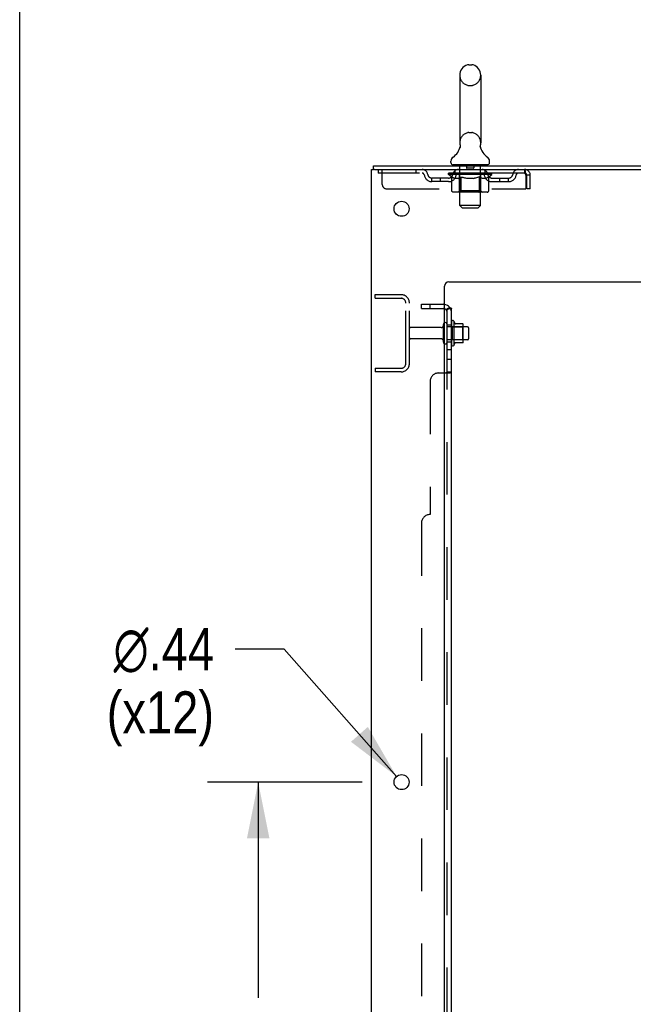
# Model space of a CAD drawing. Header units: inches. Extents: x 0 to 278, y 0 to 180.
# Tile 7 of 81: x 0 to 18, y 110 to 139. Entities that reach past the tile are written whole.
import ezdxf

# ---------------------------------------------------------------- set-up
doc = ezdxf.new("R2010")
doc.units = ezdxf.units.IN
doc.header["$LTSCALE"] = 15.310625
doc.header["$MEASUREMENT"] = 0
doc.linetypes.add('HIDDEN', pattern=[0.2, 0.1, -0.1])
doc.layers.get('0').update_dxf_attribs({"linetype": 'CONTINUOUS'})
for name, color, linetype in [('DEFAULT_2', 8, 'HIDDEN'), ('DIMENSIONS', 7, 'CONTINUOUS'), ('SUBPANEL', 7, 'CONTINUOUS')]:
    doc.layers.add(name, color=color, linetype=linetype)
doc.styles.get("Standard").update_dxf_attribs({"font": 'arial.ttf'})
doc.styles.add('TEXTSTYLE_1', font='gdt', dxfattribs={"width": 0.8})
doc.dimstyles.new('DIMSTYLE_1', dxfattribs={"dimtxt": 1.228125, "dimasz": 1.6375, "dimexe": 0.09, "dimexo": 0.07, "dimgap": 0.0375, "dimtad": 0, "dimtih": 1, "dimtoh": 1, "dimzin": 4, "dimdsep": 46, "dimtxsty": 'Standard', "dimblk": '_FILLED', "dimblk1": '_FILLED', "dimblk2": '_FILLED', "dimcen": 0.09, "dimadec": 3, "dimazin": 1, "dimtfac": 1, "dimtdec": 3, "dimtofl": 0, "dimtmove": 0, "dimatfit": 3, "dimldrblk": '_FILLED', "dimfxl": 0, "dimtolj": 1, "dimtzin": 4, "dimarcsym": 0})
doc.dimstyles.new('DIMSTYLE_2', dxfattribs={"dimtxt": 1.228125, "dimasz": 1.6375, "dimexe": 0.09, "dimexo": 0.07, "dimgap": 0.09, "dimtad": 0, "dimtih": 1, "dimtoh": 1, "dimzin": 4, "dimdsep": 46, "dimtxsty": 'Standard', "dimblk": '_FILLED', "dimblk1": '_FILLED', "dimblk2": '_FILLED', "dimcen": 0.09, "dimadec": 3, "dimazin": 1, "dimtfac": 1, "dimtdec": 3, "dimtofl": 0, "dimtmove": 0, "dimatfit": 1, "dimldrblk": '_FILLED', "dimfxl": 0, "dimtolj": 1, "dimtzin": 4, "dimarcsym": 0})

# ---------------------------------------------------------------- blocks, each defined once
blk = doc.blocks.new('_FILLED')
at = {"color": 0, "linetype": 'ByBlock'}
blk.add_solid([(0, 0), (-1, 0.2), (-1, -0.2)], dxfattribs=at)
blk = doc.blocks.new('*D9')
at = {"layer": 'DIMENSIONS', "color": 2, "linetype": 'Continuous'}
for p, q in [((10.251, 69.749), (6.976, 69.749)), ((12.376, 69.749), (15.596, 69.749))]:
    blk.add_line(p, q, dxfattribs=at)
at = {"layer": 'DIMENSIONS', "color": 2, "linetype": 'Continuous', "xscale": 1.6375, "yscale": 1.6375, "zscale": 1.6375}
blk.add_blockref('_FILLED', (10.251, 69.749), dxfattribs=at)
at = {"layer": 'DIMENSIONS', "color": 2, "linetype": 'Continuous', "xscale": 1.6375, "yscale": 1.6375, "zscale": 1.6375, "rotation": 180}
blk.add_blockref('_FILLED', (12.376, 69.749), dxfattribs=at)
at = {"layer": 'DIMENSIONS', "color": 2, "linetype": 'Continuous', "insert": (16.21, 70.363), "char_height": 1.2281, "width": 3.3374, "attachment_point": 1, "line_spacing_factor": 0.9}
blk.add_mtext('2.13', dxfattribs=at)
blk = doc.blocks.new('*D11')
at = {"layer": 'DIMENSIONS', "color": 2, "linetype": 'Continuous'}
for p, q in [((9.98, 116.876), (5.474, 116.876)), ((6.948, 116.876), (6.948, 110.597)), ((6.948, 100.176), (6.948, 106.299)), ((9.98, 100.176), (5.474, 100.176))]:
    blk.add_line(p, q, dxfattribs=at)
at = {"layer": 'DIMENSIONS', "color": 2, "linetype": 'Continuous', "xscale": 1.6375, "yscale": 1.6375, "zscale": 1.6375}
for p, rotation in [((6.948, 116.876), 90), ((6.948, 100.176), 270)]:
    blk.add_blockref('_FILLED', p, dxfattribs=dict(at, rotation=rotation))
at = {"layer": 'DIMENSIONS', "color": 2, "linetype": 'Continuous', "insert": (6.948, 109.983), "char_height": 1.2281, "width": 4.29159, "attachment_point": 2, "line_spacing_factor": 0.9}
blk.add_mtext('16.70\\PTYP', dxfattribs=at)
blk = doc.blocks.new('*D12')
at = {"layer": 'DIMENSIONS', "color": 2, "linetype": 'Continuous'}
for p, q in [((7.709, 120.748), (6.276, 120.748)), ((10.981, 117.04), (7.709, 120.748))]:
    blk.add_line(p, q, dxfattribs=at)
at = {"layer": 'DIMENSIONS', "color": 2, "linetype": 'Continuous', "xscale": 1.6375, "yscale": 1.6375, "zscale": 1.6375, "rotation": 311.4263223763}
blk.add_blockref('_FILLED', (10.981, 117.04), dxfattribs=at)
at = {"layer": 'DIMENSIONS', "color": 2, "linetype": 'Continuous', "insert": (5.662, 121.363), "char_height": 1.22812, "width": 4.0207, "attachment_point": 3, "line_spacing_factor": 0.9, "style": 'TEXTSTYLE_1'}
blk.add_mtext('{\\fgdt;n}\\fArial;.44\\P(x12)', dxfattribs=at)

msp = doc.modelspace()

# ---------------------------------------------------------------- linework, layer by layer
at = {"color": 7, "linetype": 'Continuous'}
for p, q in [((0, 0), (0, 180.125)), ((13.082, 137.771), (13.17, 137.771)), ((12.82, 137.471), (12.82, 135.496)), ((13.432, 137.471), (13.432, 135.496)), ((13.42, 135.402), (13.421, 135.407)), ((13.42, 135.397), (13.42, 135.402)), ((13.42, 135.392), (13.42, 135.397)), ((13.42, 135.387), (13.42, 135.392)), ((13.421, 135.382), (13.42, 135.387)), ((13.421, 135.412), (13.422, 135.417)), ((13.421, 135.407), (13.421, 135.412)), ((13.421, 135.377), (13.421, 135.382)), ((13.422, 135.372), (13.421, 135.377)), ((13.423, 135.422), (13.424, 135.426)), ((12.826, 135.353), (12.825, 135.348)), ((13.423, 135.367), (13.422, 135.372)), ((13.423, 135.363), (13.423, 135.368)), ((13.423, 135.363), (13.423, 135.367)), ((13.424, 135.359), (13.423, 135.363)), ((10.303, 134.722), (10.303, 134.826)), ((12.564, 134.925), (12.564, 134.964)), ((12.626, 134.856), (12.626, 134.826)), ((13.626, 134.856), (12.626, 134.856)), ((13.626, 134.856), (13.626, 134.826)), ((13.689, 134.925), (13.689, 134.964)), ((10.341, 134.722), (10.307, 134.722)), ((12.65, 130.307), (12.65, 129.595)), ((12.906, 130.228), (12.678, 130.228)), ((12.916, 129.695), (12.916, 130.206)), ((13.05, 130.138), (12.916, 130.138)), ((13.08, 130.108), (13.08, 129.793)), ((12.906, 129.673), (12.678, 129.673)), ((13.05, 129.763), (12.916, 129.763))]:
    msp.add_line(p, q, dxfattribs=at)
at = {"color": 3, "linetype": 'Continuous'}
for p, q in [((10.303, 134.826), (34.005, 134.826)), ((10.251, 48.93), (10.251, 134.722)), ((10.251, 134.722), (10.307, 134.722)), ((10.341, 134.722), (34.005, 134.722)), ((12.501, 131.451), (30.376, 131.451)), ((12.376, 50.951), (12.376, 131.326))]:
    msp.add_line(p, q, dxfattribs=at)
at = {"color": 7, "linetype": 'Continuous'}
for points in [[(12.828, 135.426), (12.829, 135.422), (12.83, 135.417), (12.831, 135.412), (12.831, 135.407), (12.832, 135.402), (12.832, 135.397), (12.832, 135.392), (12.832, 135.387), (12.832, 135.382), (12.831, 135.378), (12.83, 135.373), (12.83, 135.368), (12.829, 135.363), (12.828, 135.358), (12.826, 135.353)], [(13.422, 135.417), (13.423, 135.422), (13.424, 135.426)]]:
    msp.add_lwpolyline(points, dxfattribs=at)
at = {"color": 3, "linetype": 'Continuous'}
for centre in [(11.126, 133.576), (11.126, 116.876)]:
    msp.add_circle(centre, 0.219, dxfattribs=at)
at = {"color": 7, "linetype": 'Continuous'}
for centre, radius, start, end in [((13.126, 137.471), 0.306, 105.6303, 180), ((13.082, 137.627), 0.144, 90, 105.6303), ((13.17, 137.627), 0.144, 74.3697, 90), ((13.126, 137.471), 0.306, 0, 74.3697), ((12.328, 135.512), 0.523, 304.6624, 347.2389), ((13.126, 135.496), 0.306, 180, 193.2053), ((13.924, 135.512), 0.523, 192.7611, 235.3376), ((13.126, 135.496), 0.306, 346.7947, 360), ((12.707, 134.964), 0.144, 124.6624, 180), ((12.633, 134.925), 0.069, 180, 265), ((13.62, 134.925), 0.069, 275, 360), ((13.545, 134.964), 0.144, 360, 55.3376), ((12.4, 130.208), 0.055, 360, 115.9094), ((12.618, 130.285), 0.0384, 34.4497, 180), ((12.05, 129.951), 0.698, 23.9679, 30.6631), ((12.697, 130.238), 0.01, 203.9679, 270), ((12.906, 130.218), 0.01, 5.1938, 90), ((12.775, 130.206), 0.141, 0, 5.2081), ((13.05, 130.108), 0.03, 360, 90), ((12.4, 129.693), 0.055, 244.0906, 0), ((12.05, 129.951), 0.698, 329.3369, 336.0321), ((12.697, 129.663), 0.01, 90, 156.0321), ((12.906, 129.683), 0.01, 270, 354.8062), ((12.775, 129.695), 0.141, 354.7919, 360), ((13.05, 129.793), 0.03, 270, 0), ((12.618, 129.617), 0.0384, 180, 325.5503)]:
    msp.add_arc(centre, radius, start, end, dxfattribs=at)
at = {"color": 3, "linetype": 'Continuous'}
msp.add_arc((12.501, 131.326), 0.125, 90, 180, dxfattribs=at)
at = {"layer": 'DEFAULT_2', "color": 8, "linetype": 'HIDDEN'}
for p, q in [((13.082, 137.171), (13.17, 137.171)), ((13.082, 135.796), (13.17, 135.796)), ((12.806, 134.856), (12.806, 134.826)), ((12.826, 133.675), (12.826, 134.826)), ((13.021, 134.846), (13.021, 134.766)), ((13.231, 134.846), (13.231, 134.766)), ((13.426, 133.675), (13.426, 134.826)), ((13.446, 134.856), (13.446, 134.826)), ((10.439, 134.722), (10.439, 134.618)), ((14.709, 134.618), (10.439, 134.618)), ((10.564, 134.284), (10.564, 134.722)), ((11.539, 134.722), (11.539, 134.618)), ((12.493, 134.571), (12.493, 134.618)), ((12.592, 134.501), (12.493, 134.571)), ((13.759, 134.571), (12.493, 134.571)), ((12.502, 134.611), (12.502, 134.618)), ((12.511, 134.608), (12.511, 134.611)), ((12.511, 134.608), (13.741, 134.608)), ((12.52, 134.608), (12.52, 134.611)), ((12.521, 134.608), (12.521, 134.611)), ((12.531, 134.611), (12.531, 134.618)), ((12.547, 134.608), (12.547, 134.611)), ((12.549, 134.608), (12.549, 134.611)), ((12.578, 134.611), (12.578, 134.618)), ((12.592, 134.608), (12.592, 134.611)), ((12.595, 134.608), (12.595, 134.611)), ((12.799, 134.611), (12.598, 134.611)), ((12.641, 134.611), (12.641, 134.618)), ((12.642, 134.608), (12.642, 134.611)), ((12.643, 134.608), (12.643, 134.611)), ((12.646, 134.608), (12.646, 134.611)), ((12.653, 134.608), (12.653, 134.611)), ((12.653, 134.608), (12.653, 134.611)), ((12.657, 134.608), (12.657, 134.611)), ((12.66, 134.608), (12.66, 134.612)), ((12.664, 134.608), (12.664, 134.611)), ((12.679, 134.608), (12.679, 134.611)), ((12.689, 134.618), (12.689, 134.722)), ((12.697, 134.608), (12.697, 134.613)), ((12.697, 134.608), (12.697, 134.611)), ((12.718, 134.608), (12.718, 134.611)), ((12.719, 134.611), (12.719, 134.618)), ((12.729, 134.608), (12.729, 134.611)), ((12.733, 134.608), (12.733, 134.611)), ((12.742, 134.608), (12.742, 134.611)), ((12.753, 134.608), (12.753, 134.615)), ((12.769, 134.608), (12.769, 134.611)), ((12.772, 134.608), (12.772, 134.611)), ((12.799, 134.608), (12.799, 134.611)), ((12.866, 134.611), (12.804, 134.611)), ((12.809, 134.611), (12.809, 134.618)), ((12.813, 134.099), (12.813, 134.568)), ((12.816, 134.608), (12.816, 134.611)), ((12.821, 134.608), (12.821, 134.611)), ((12.827, 134.608), (12.827, 134.616)), ((12.831, 134.608), (12.831, 134.611)), ((12.842, 134.608), (12.842, 134.611)), ((12.866, 134.608), (12.866, 134.611)), ((12.941, 134.611), (12.882, 134.611)), ((12.902, 134.608), (12.902, 134.611)), ((12.91, 134.611), (12.91, 134.618)), ((12.913, 134.608), (12.913, 134.611)), ((12.916, 134.608), (12.916, 134.617)), ((12.918, 134.608), (12.918, 134.611)), ((12.926, 134.608), (12.926, 134.611)), ((12.941, 134.608), (12.941, 134.611)), ((13.022, 134.611), (12.967, 134.611)), ((12.98, 134.608), (12.98, 134.611)), ((13.012, 134.611), (13.126, 134.618)), ((13.016, 134.611), (13.016, 134.618)), ((13.017, 134.618), (13.016, 134.618)), ((13.017, 134.611), (13.017, 134.618)), ((13.017, 134.608), (13.017, 134.611)), ((13.021, 134.608), (13.021, 134.611)), ((13.022, 134.608), (13.022, 134.611)), ((13.022, 134.608), (13.022, 134.611)), ((13.221, 134.756), (13.031, 134.756)), ((13.105, 134.611), (13.057, 134.611)), ((13.063, 134.608), (13.063, 134.611)), ((13.105, 134.608), (13.105, 134.611)), ((13.124, 134.611), (13.123, 134.611)), ((13.123, 134.608), (13.123, 134.611)), ((13.124, 134.608), (13.124, 134.611)), ((13.126, 134.611), (13.126, 134.618)), ((13.126, 134.618), (13.241, 134.611)), ((13.129, 134.608), (13.129, 134.611)), ((13.129, 134.608), (13.129, 134.611)), ((13.129, 134.611), (13.129, 134.611)), ((13.147, 134.608), (13.147, 134.611)), ((13.147, 134.611), (13.195, 134.611)), ((13.19, 134.608), (13.19, 134.611)), ((13.23, 134.608), (13.23, 134.611)), ((13.231, 134.608), (13.231, 134.611)), ((13.231, 134.611), (13.285, 134.611)), ((13.232, 134.608), (13.232, 134.611)), ((13.236, 134.611), (13.236, 134.618)), ((13.236, 134.611), (13.236, 134.618)), ((13.236, 134.618), (13.236, 134.618)), ((13.236, 134.608), (13.236, 134.611)), ((13.272, 134.608), (13.272, 134.611)), ((13.311, 134.608), (13.311, 134.611)), ((13.311, 134.611), (13.37, 134.611)), ((13.326, 134.608), (13.326, 134.611)), ((13.334, 134.608), (13.334, 134.611)), ((13.337, 134.608), (13.337, 134.617)), ((13.339, 134.608), (13.339, 134.611)), ((13.343, 134.611), (13.343, 134.618)), ((13.35, 134.608), (13.35, 134.611)), ((13.386, 134.608), (13.386, 134.611)), ((13.386, 134.611), (13.448, 134.611)), ((13.41, 134.608), (13.41, 134.611)), ((13.421, 134.608), (13.421, 134.611)), ((13.425, 134.608), (13.425, 134.616)), ((13.431, 134.608), (13.431, 134.611)), ((13.436, 134.608), (13.436, 134.611)), ((13.439, 134.099), (13.439, 134.568)), ((13.443, 134.611), (13.443, 134.618)), ((13.453, 134.608), (13.453, 134.611)), ((13.453, 134.611), (13.759, 134.611)), ((13.48, 134.608), (13.48, 134.611)), ((13.483, 134.608), (13.483, 134.611)), ((13.499, 134.608), (13.499, 134.615)), ((13.51, 134.608), (13.51, 134.611)), ((13.519, 134.608), (13.519, 134.611)), ((13.523, 134.608), (13.523, 134.611)), ((13.533, 134.611), (13.533, 134.618)), ((13.535, 134.608), (13.535, 134.611)), ((13.555, 134.608), (13.555, 134.613)), ((13.555, 134.608), (13.555, 134.611)), ((13.564, 134.618), (13.564, 134.722)), ((13.574, 134.608), (13.574, 134.611)), ((13.588, 134.608), (13.588, 134.611)), ((13.592, 134.608), (13.592, 134.612)), ((13.595, 134.608), (13.595, 134.611)), ((13.599, 134.608), (13.599, 134.611)), ((13.599, 134.608), (13.599, 134.611)), ((13.606, 134.608), (13.606, 134.611)), ((13.609, 134.608), (13.609, 134.611)), ((13.61, 134.608), (13.61, 134.611)), ((13.611, 134.611), (13.611, 134.618)), ((13.638, 134.614), (13.758, 134.615)), ((13.638, 134.611), (13.638, 134.614)), ((13.657, 134.608), (13.657, 134.611)), ((13.66, 134.608), (13.66, 134.611)), ((13.663, 134.503), (13.759, 134.571)), ((13.675, 134.611), (13.675, 134.618)), ((13.703, 134.608), (13.703, 134.611)), ((13.705, 134.608), (13.705, 134.611)), ((13.721, 134.611), (13.721, 134.618)), ((13.731, 134.608), (13.731, 134.611)), ((13.732, 134.608), (13.732, 134.611)), ((13.741, 134.608), (13.741, 134.611)), ((13.75, 134.611), (13.75, 134.618)), ((13.758, 134.611), (13.758, 134.615)), ((13.759, 134.571), (13.759, 134.611)), ((14.709, 134.722), (14.709, 134.618)), ((14.742, 134.555), (14.742, 134.159)), ((14.772, 134.159), (14.772, 134.555)), ((14.876, 134.555), (14.772, 134.555)), ((14.876, 134.159), (14.876, 134.555)), ((12.012, 134.367), (12.012, 134.471)), ((12.494, 134.471), (12.012, 134.471)), ((12.494, 134.367), (12.012, 134.367)), ((12.262, 134.367), (12.262, 134.471)), ((12.592, 134.096), (12.592, 134.501)), ((12.592, 134.501), (12.606, 134.492)), ((12.62, 134.484), (12.606, 134.492)), ((12.634, 134.476), (12.62, 134.484)), ((12.647, 134.47), (12.633, 134.476)), ((12.66, 134.464), (12.647, 134.47)), ((12.674, 134.459), (12.66, 134.464)), ((12.778, 134.459), (12.674, 134.459)), ((12.778, 134.459), (12.791, 134.464)), ((12.805, 134.47), (12.791, 134.464)), ((12.818, 134.476), (12.804, 134.47)), ((12.832, 134.484), (12.818, 134.476)), ((12.846, 134.492), (12.832, 134.484)), ((12.86, 134.502), (12.846, 134.492)), ((12.86, 134.096), (12.86, 134.502)), ((12.86, 134.502), (12.889, 134.492)), ((12.917, 134.484), (12.888, 134.492)), ((12.945, 134.476), (12.916, 134.484)), ((12.972, 134.47), (12.944, 134.476)), ((13, 134.464), (12.972, 134.47)), ((13.027, 134.459), (13, 134.464)), ((13.225, 134.459), (13.027, 134.459)), ((13.225, 134.459), (13.253, 134.464)), ((13.281, 134.47), (13.253, 134.464)), ((13.309, 134.477), (13.281, 134.47)), ((13.337, 134.484), (13.309, 134.476)), ((13.366, 134.493), (13.337, 134.484)), ((13.395, 134.503), (13.366, 134.493)), ((13.395, 134.096), (13.395, 134.503)), ((13.395, 134.503), (13.41, 134.493)), ((13.424, 134.484), (13.41, 134.493)), ((13.439, 134.476), (13.424, 134.484)), ((13.453, 134.47), (13.439, 134.476)), ((13.467, 134.464), (13.453, 134.47)), ((13.481, 134.459), (13.467, 134.464)), ((13.575, 134.459), (13.481, 134.459)), ((13.575, 134.459), (13.59, 134.464)), ((13.604, 134.47), (13.59, 134.464)), ((13.618, 134.476), (13.604, 134.47)), ((13.633, 134.484), (13.618, 134.476)), ((13.648, 134.493), (13.633, 134.484)), ((13.663, 134.503), (13.648, 134.493)), ((13.663, 134.096), (13.663, 134.503)), ((13.758, 134.471), (14.241, 134.471)), ((13.758, 134.367), (14.241, 134.367)), ((13.991, 134.367), (13.991, 134.471)), ((14.241, 134.367), (14.241, 134.471)), ((10.689, 134.159), (14.742, 134.159)), ((13.62, 134.059), (12.635, 134.059)), ((12.813, 134.099), (12.774, 134.059)), ((13.439, 134.099), (12.813, 134.099)), ((12.871, 134.064), (12.869, 134.066)), ((12.876, 134.06), (12.873, 134.062)), ((12.879, 134.06), (12.876, 134.06)), ((12.881, 134.059), (12.879, 134.06)), ((13.439, 134.099), (13.479, 134.059)), ((14.876, 134.159), (14.772, 134.159)), ((12.895, 133.606), (12.826, 133.675)), ((13.426, 133.675), (12.826, 133.675)), ((13.357, 133.606), (13.426, 133.675)), ((12.895, 133.606), (13.357, 133.606)), ((10.355, 130.972), (10.355, 131.076)), ((10.355, 131.076), (11.109, 131.076)), ((10.355, 130.972), (11.109, 130.972)), ((11.251, 129.072), (11.251, 130.829)), ((11.355, 129.072), (11.355, 130.829)), ((12.58, 130.285), (12.58, 129.617)), ((12.283, 130.116), (11.385, 130.116)), ((12.345, 129.693), (12.345, 130.208)), ((12.455, 129.693), (12.455, 130.208)), ((12.916, 130.138), (12.455, 130.138)), ((12.6, 130.134), (12.58, 130.154)), ((12.6, 130.134), (12.6, 129.767)), ((12.6, 130.134), (12.896, 130.134)), ((12.896, 130.134), (12.916, 130.154)), ((12.896, 130.134), (12.896, 129.767)), ((12.283, 129.786), (11.385, 129.786)), ((12.916, 129.763), (12.455, 129.763)), ((12.6, 129.767), (12.58, 129.747)), ((12.6, 129.767), (12.896, 129.767)), ((12.896, 129.767), (12.916, 129.747)), ((10.355, 128.93), (10.355, 128.826)), ((10.355, 128.93), (11.109, 128.93)), ((11.109, 128.826), (10.355, 128.826))]:
    msp.add_line(p, q, dxfattribs=at)
for points in [[(14.709, 134.722), (14.711, 134.721), (14.714, 134.718), (14.716, 134.712), (14.719, 134.705), (14.721, 134.696), (14.723, 134.685), (14.726, 134.673), (14.728, 134.659), (14.73, 134.644), (14.733, 134.627), (14.735, 134.61), (14.737, 134.592), (14.74, 134.573), (14.742, 134.555)], [(14.709, 134.618), (14.711, 134.617), (14.714, 134.616), (14.716, 134.614), (14.719, 134.611), (14.721, 134.608), (14.723, 134.604), (14.726, 134.599), (14.728, 134.594), (14.73, 134.588), (14.733, 134.582), (14.735, 134.576), (14.737, 134.569), (14.74, 134.562), (14.742, 134.555)], [(12.635, 134.059), (12.63, 134.06), (12.625, 134.06), (12.62, 134.062), (12.615, 134.064), (12.61, 134.066), (12.606, 134.069), (12.602, 134.073), (12.599, 134.077), (12.596, 134.081), (12.594, 134.086), (12.593, 134.091), (12.592, 134.096)], [(12.861, 134.086), (12.86, 134.091), (12.86, 134.096)], [(12.862, 134.081), (12.861, 134.086), (12.86, 134.091), (12.86, 134.096)], [(12.873, 134.062), (12.871, 134.064), (12.869, 134.066), (12.867, 134.069), (12.865, 134.073), (12.863, 134.077), (12.862, 134.081)], [(12.867, 134.069), (12.865, 134.073), (12.863, 134.077)], [(13.374, 134.059), (13.376, 134.06), (13.379, 134.06), (13.381, 134.062), (13.384, 134.064), (13.386, 134.066), (13.388, 134.069), (13.39, 134.073), (13.392, 134.077), (13.393, 134.081), (13.394, 134.086), (13.395, 134.091), (13.395, 134.096)], [(13.62, 134.059), (13.625, 134.06), (13.63, 134.06), (13.635, 134.062), (13.64, 134.064), (13.644, 134.066), (13.649, 134.069), (13.653, 134.073), (13.656, 134.077), (13.659, 134.081), (13.661, 134.086), (13.662, 134.091), (13.663, 134.096)]]:
    msp.add_lwpolyline(points, dxfattribs=at)
for centre, radius, start, end in [((13.126, 137.471), 0.306, 180, 254.3697), ((13.126, 137.471), 0.306, 285.6303, 360), ((13.082, 137.315), 0.144, 254.3697, 270), ((13.17, 137.315), 0.144, 270, 285.6303), ((13.126, 135.496), 0.306, 105.6303, 180), ((13.082, 135.652), 0.144, 90, 105.6303), ((13.17, 135.652), 0.144, 74.3697, 90), ((13.126, 135.496), 0.306, 0, 74.3697), ((12.633, 134.925), 0.069, 265, 270), ((12.796, 134.826), 0.03, 0, 90), ((13.011, 134.846), 0.01, 0, 90), ((13.241, 134.846), 0.01, 90, 180), ((13.456, 134.826), 0.03, 90, 180), ((13.62, 134.925), 0.069, 270, 275), ((11.722, 134.555), 0.167, 8.0716, 90), ((11.723, 134.555), 0.0625, 7.9863, 90), ((12.012, 134.596), 0.229, 187.9863, 270), ((12.012, 134.596), 0.125, 188.0716, 270), ((12.494, 134.596), 0.125, 270, 351.9284), ((12.494, 134.596), 0.229, 270, 352.0137), ((12.784, 134.555), 0.167, 90, 171.9284), ((12.783, 134.555), 0.0625, 90, 172.0137), ((12.774, 134.568), 0.0398, 0, 90), ((13.031, 134.766), 0.01, 180, 270), ((13.221, 134.766), 0.01, 270, 360), ((13.479, 134.568), 0.0398, 90, 180), ((13.469, 134.555), 0.167, 8.0716, 90), ((13.469, 134.555), 0.0625, 7.9863, 90), ((13.758, 134.596), 0.229, 187.9863, 270), ((13.758, 134.596), 0.125, 188.0716, 270), ((14.241, 134.596), 0.125, 270, 351.9284), ((14.241, 134.596), 0.229, 270, 352.0137), ((14.53, 134.555), 0.167, 90, 171.9284), ((14.529, 134.555), 0.0625, 90, 172.0137), ((14.709, 134.555), 0.167, 0, 90), ((14.709, 134.555), 0.063, 0, 90), ((10.689, 134.284), 0.125, 180, 270), ((11.109, 130.829), 0.246, 0, 90), ((11.109, 130.829), 0.142, 0, 90), ((12.4, 130.208), 0.055, 115.9094, 180), ((11.385, 130.086), 0.03, 90, 180), ((12.283, 130.178), 0.0625, 270, 360), ((11.385, 129.816), 0.03, 180, 270), ((12.283, 129.723), 0.0625, 0, 90), ((12.4, 129.693), 0.055, 180, 244.0906), ((11.109, 129.072), 0.246, 270, 360), ((11.109, 129.072), 0.142, 270, 360)]:
    msp.add_arc(centre, radius, start, end, dxfattribs=at)
for centre, major_axis, ratio, start_param, end_param in [((13.126, 134.618), (0.633, 0.007), 0.05963, 2.96643, 3.140963), ((12.473, 134.606), (0.198, 0), 0.060556, 0.430652, 1.470503), ((13.126, 134.618), (0.633, 0), 0.060556, -3.141593, -2.96706), ((12.473, 134.599), (0.198, 0.002), 0.05963, 1.376596, 1.469874), ((13.126, 134.618), (0.633, 0.013), 0.05688, 2.791345, 2.965878), ((12.449, 134.606), (0.198, 0.002), 0.05963, 0.25549, 1.295341), ((12.517, 134.606), (0.198, -0.002), 0.05963, 0.605815, 1.645666), ((13.126, 134.618), (0.633, -0.007), 0.05963, -2.96643, -2.791898), ((12.517, 134.599), (0.198, 0), 0.060556, 1.551758, 1.645036), ((12.449, 134.599), (0.198, 0.004), 0.05688, 1.20151, 1.294789), ((12.518, 134.601), (0.164, 0.002), 0.05963, 1.065228, 1.614276), ((12.499, 134.601), (0.164, 0.003), 0.05688, 0.890143, 1.43919), ((12.557, 134.601), (0.164, 0), 0.060556, 1.240391, 1.789438), ((13.126, 134.618), (0.633, 0.019), 0.052395, 2.616403, 2.790936), ((12.445, 134.606), (0.198, 0.004), 0.05688, 0.080405, 1.120256), ((12.58, 134.606), (0.198, -0.004), 0.05688, 0.7809, 1.820751), ((13.126, 134.618), (0.633, -0.013), 0.05688, -2.791345, -2.616812), ((12.58, 134.599), (0.198, -0.002), 0.05963, 1.72692, 1.820198), ((12.445, 134.599), (0.198, 0.006), 0.052395, 1.026568, 1.119847), ((12.498, 134.601), (0.164, 0.005), 0.052395, 0.715201, 1.264248), ((12.612, 134.601), (0.164, -0.002), 0.05963, 1.415553, 1.9646), ((13.126, 134.618), (0.633, 0.025), 0.046319, 2.441654, 2.616187), ((12.659, 134.606), (0.198, -0.006), 0.052395, 0.955842, 1.995693), ((12.462, 134.606), (0.198, 0.006), 0.052395, -0.094537, 0.945314), ((13.126, 134.618), (0.633, -0.019), 0.052395, -2.616403, -2.44187), ((12.659, 134.599), (0.198, -0.004), 0.05688, 1.902006, 1.995284), ((12.462, 134.599), (0.198, 0.008), 0.046319, 0.851819, 0.945098), ((12.516, 134.601), (0.164, 0.006), 0.046319, 0.540452, 1.089499), ((12.683, 134.601), (0.164, -0.003), 0.05688, 1.590638, 2.139686), ((13.126, 134.618), (0.633, 0.029), 0.038841, 2.267123, 2.441656), ((12.753, 134.606), (0.198, -0.008), 0.046319, 1.130591, 2.170442), ((12.499, 134.606), (0.198, 0.008), 0.046319, -0.269286, 0.770565), ((13.126, 134.618), (0.633, -0.025), 0.046319, -2.441654, -2.267121), ((12.753, 134.599), (0.198, -0.006), 0.052395, 2.076947, 2.170226), ((12.499, 134.599), (0.198, 0.009), 0.038841, 0.677289, 0.770567), ((12.553, 134.601), (0.164, 0.008), 0.038841, 0.365921, 0.914969), ((12.768, 134.601), (0.164, -0.005), 0.052395, 1.76558, 2.314627), ((13.126, 134.618), (0.633, 0.033), 0.030195, 2.09281, 2.267343), ((12.857, 134.606), (0.198, -0.009), 0.038841, 1.305122, 2.344973), ((12.555, 134.606), (0.198, 0.009), 0.038841, -0.443817, 0.596034), ((13.126, 134.618), (0.633, -0.029), 0.038841, -2.267123, -2.092591), ((12.857, 134.599), (0.198, -0.008), 0.046319, 2.251696, 2.344975), ((12.555, 134.599), (0.198, 0.01), 0.030195, 0.502975, 0.596254), ((12.608, 134.601), (0.164, 0.009), 0.030195, 0.191608, 0.740655), ((12.863, 134.601), (0.164, -0.006), 0.046319, 1.940329, 2.489376), ((12.629, 134.606), (0.198, 0.01), 0.030195, -0.61813, 0.421721), ((13.126, 134.618), (0.633, 0.036), 0.020645, 1.918687, 2.09322), ((12.97, 134.606), (0.198, -0.01), 0.030195, 1.479435, 2.519286), ((13.126, 134.618), (0.633, -0.033), 0.030195, -2.09281, -1.918277), ((12.97, 134.599), (0.198, -0.009), 0.038841, 2.426227, 2.519505), ((12.629, 134.599), (0.198, 0.011), 0.020645, 0.328852, 0.422131), ((12.678, 134.601), (0.164, 0.009), 0.020645, 0.017485, 0.566532), ((12.967, 134.601), (0.164, -0.008), 0.038841, 2.11486, 2.663907), ((12.717, 134.606), (0.198, 0.011), 0.020645, -0.792253, 0.247598), ((13.126, 134.618), (0.633, 0.038), 0.010478, 1.744704, 1.919237), ((13.088, 134.606), (0.198, -0.011), 0.020645, 1.653558, 2.693409), ((13.126, 134.618), (0.633, -0.036), 0.020645, -1.918687, -1.744154), ((13.088, 134.599), (0.198, -0.01), 0.030195, 2.60054, 2.693819), ((12.717, 134.599), (0.198, 0.012), 0.010478, 0.154869, 0.248148), ((12.761, 134.601), (0.164, 0.01), 0.010478, 6.126688, 6.675735), ((13.075, 134.601), (0.164, -0.009), 0.030195, 2.289173, 2.83822), ((12.819, 134.606), (0.198, 0.012), 0.010478, -0.966236, -0.000846), ((13.207, 134.606), (0.198, -0.012), 0.010478, 1.827541, 2.867392), ((13.126, 134.618), (0.633, -0.038), 0.010478, -1.744704, -1.570171), ((13.207, 134.599), (0.198, -0.011), 0.020645, 2.774664, 2.867942), ((13.185, 134.601), (0.164, -0.009), 0.020645, 2.463296, 3.012344), ((13.045, 134.606), (0.198, 0.012), 0.010478, 0.274201, 1.314052), ((12.959, 134.601), (0.164, 0.01), 0.010478, -0.000483, 0.504314), ((12.929, 134.599), (0.198, 0.012), 0.010478, 0.099668, 0.192946), ((13.126, 134.618), (0.633, 0.038), 0.010478, -1.571421, -1.396888), ((13.323, 134.599), (0.198, -0.012), 0.010478, 2.948646, 3.041925), ((13.293, 134.601), (0.164, -0.01), 0.010478, 2.637279, 3.142076), ((13.164, 134.606), (0.198, 0.011), 0.020645, 0.448184, 1.488034), ((13.067, 134.601), (0.164, 0.009), 0.020645, 0.129249, 0.678296), ((13.045, 134.599), (0.198, 0.011), 0.020645, 0.273651, 0.366929), ((13.434, 134.606), (0.198, -0.012), 0.010478, -3.140747, -2.175357), ((13.126, 134.618), (0.633, 0.036), 0.020645, -1.397439, -1.222906), ((13.126, 134.618), (0.633, -0.038), 0.010478, 1.222355, 1.396888), ((13.282, 134.606), (0.198, 0.01), 0.030195, 0.622307, 1.662158), ((13.177, 134.601), (0.164, 0.009), 0.030195, 0.303372, 0.852419), ((13.491, 134.601), (0.164, -0.01), 0.010478, 2.749043, 3.29809), ((13.535, 134.606), (0.198, -0.011), 0.020645, 2.893995, 3.933846), ((13.164, 134.599), (0.198, 0.01), 0.030195, 0.447774, 0.541052), ((13.535, 134.599), (0.198, -0.012), 0.010478, 2.893445, 2.986723), ((13.126, 134.618), (0.633, 0.033), 0.030195, -1.223315, -1.048783), ((13.126, 134.618), (0.633, -0.036), 0.020645, 1.048373, 1.222906), ((13.395, 134.606), (0.198, 0.009), 0.038841, 0.79662, 1.836471), ((13.285, 134.601), (0.164, 0.008), 0.038841, 0.477686, 1.026733), ((13.574, 134.601), (0.164, -0.009), 0.020645, 2.57506, 3.124108), ((13.623, 134.606), (0.198, -0.01), 0.030195, 2.719872, 3.759723), ((13.5, 134.606), (0.198, 0.008), 0.046319, 0.971151, 2.011002), ((13.282, 134.599), (0.198, 0.009), 0.038841, 0.622087, 0.715366), ((13.623, 134.599), (0.198, -0.011), 0.020645, 2.719462, 2.812741), ((13.126, 134.618), (0.633, 0.029), 0.038841, -1.049002, -0.874469), ((13.126, 134.618), (0.633, -0.033), 0.030195, 0.87425, 1.048783), ((13.389, 134.601), (0.164, 0.006), 0.046319, 0.652216, 1.201263), ((13.593, 134.606), (0.198, 0.006), 0.052395, 1.1459, 2.185751), ((13.645, 134.601), (0.164, -0.009), 0.030195, 2.400937, 2.949985), ((13.697, 134.606), (0.198, -0.009), 0.038841, 2.545558, 3.585409), ((13.484, 134.601), (0.164, 0.005), 0.052395, 0.826965, 1.376012), ((13.395, 134.599), (0.198, 0.008), 0.046319, 0.796618, 0.889896), ((13.697, 134.599), (0.198, -0.01), 0.030195, 2.545339, 2.638617), ((13.672, 134.606), (0.198, 0.004), 0.05688, 1.320842, 2.360692), ((13.126, 134.618), (0.633, 0.025), 0.046319, -0.874471, -0.699939), ((13.126, 134.618), (0.633, -0.029), 0.038841, 0.699936, 0.874469), ((13.753, 134.606), (0.198, -0.008), 0.046319, 2.371028, 3.410879), ((13.699, 134.601), (0.164, -0.008), 0.038841, 2.226624, 2.775671), ((13.735, 134.606), (0.198, 0.002), 0.05963, 1.495927, 2.535778), ((13.569, 134.601), (0.164, 0.003), 0.05688, 1.001907, 1.550954), ((13.79, 134.606), (0.198, -0.006), 0.052395, 2.196279, 3.23613), ((13.736, 134.601), (0.164, -0.006), 0.046319, 2.052093, 2.601141), ((13.5, 134.599), (0.198, 0.006), 0.052395, 0.971367, 1.064645), ((13.779, 134.606), (0.198, 0), 0.060556, 2.364024, 2.71094), ((13.753, 134.599), (0.198, -0.009), 0.038841, 2.371026, 2.464304), ((13.807, 134.606), (0.198, -0.004), 0.05688, 2.021337, 3.061188), ((13.126, 134.618), (0.633, 0.019), 0.052395, -0.699723, -0.52519), ((13.126, 134.618), (0.633, -0.025), 0.046319, 0.525406, 0.699939), ((13.804, 134.606), (0.198, -0.002), 0.05963, 1.846251, 2.886102), ((13.64, 134.601), (0.164, 0.002), 0.05963, 1.176993, 1.72604), ((13.754, 134.601), (0.164, -0.005), 0.052395, 1.877344, 2.426392), ((13.696, 134.601), (0.164, 0), 0.060556, 1.352155, 1.901202), ((13.754, 134.601), (0.164, -0.003), 0.05688, 1.702402, 2.25145), ((13.734, 134.601), (0.164, -0.002), 0.05963, 1.527317, 2.076364), ((13.593, 134.599), (0.198, 0.004), 0.05688, 1.146309, 1.239587), ((13.79, 134.599), (0.198, -0.008), 0.046319, 2.196495, 2.289773), ((13.126, 134.618), (0.633, 0.013), 0.05688, -0.524781, -0.350248), ((13.126, 134.618), (0.633, -0.019), 0.052395, 0.350657, 0.52519), ((13.779, 134.599), (0.198, -0.002), 0.05963, 1.764997, 1.971333), ((13.672, 134.599), (0.198, 0.002), 0.05963, 1.321394, 1.414673), ((13.807, 134.599), (0.198, -0.006), 0.052395, 2.021746, 2.115024), ((13.126, 134.618), (0.633, 0.007), 0.05963, -0.349695, -0.175162), ((13.126, 134.618), (0.633, -0.013), 0.05688, 0.175715, 0.350248), ((13.735, 134.599), (0.198, 0), 0.060556, 1.496556, 1.589835), ((13.804, 134.599), (0.198, -0.004), 0.05688, 1.846804, 1.940083), ((13.126, 134.618), (0.633, -0.007), 0.05963, 6.27665, 6.458348), ((13.126, 134.618), (0.633, 0), 0.060556, -0.174533, -0.058352)]:
    msp.add_ellipse(centre, major_axis=major_axis, ratio=ratio, start_param=start_param, end_param=end_param, dxfattribs=at)
at = {"layer": 'SUBPANEL', "color": 8, "linetype": 'HIDDEN'}
for p, q in [((11.705, 130.669), (11.705, 130.794)), ((11.705, 130.794), (12.343, 130.794)), ((11.955, 130.669), (11.955, 130.794)), ((11.705, 130.669), (12.343, 130.669)), ((12.479, 130.669), (12.43, 130.629)), ((12.451, 130.647), (12.451, 130.646)), ((12.455, 130.668), (12.455, 130.669)), ((12.515, 130.67), (12.511, 130.669)), ((12.514, 130.67), (12.515, 130.67)), ((12.514, 130.67), (12.515, 130.67)), ((12.455, 130.201), (12.58, 130.201)), ((12.455, 129.701), (12.58, 129.701)), ((12.455, 129.473), (12.58, 129.473)), ((12.455, 129.192), (12.58, 129.192)), ((12.205, 128.794), (12.376, 128.794)), ((12.454, 128.827), (12.455, 128.828)), ((12.455, 128.828), (12.455, 128.83)), ((12.455, 54.822), (12.455, 128.83)), ((12.528, 128.796), (12.531, 128.798)), ((12.58, 128.828), (12.58, 128.83)), ((11.955, 128.544), (11.955, 124.669)), ((11.705, 124.419), (11.705, 59.232))]:
    msp.add_line(p, q, dxfattribs=at)
at = {"layer": 'SUBPANEL', "color": 7, "linetype": 'Continuous'}
for p, q in [((12.455, 128.83), (12.455, 130.669)), ((12.455, 130.669), (12.58, 130.669)), ((12.526, 130.708), (12.479, 130.669)), ((12.455, 128.83), (12.58, 128.83))]:
    msp.add_line(p, q, dxfattribs=at)
at = {"layer": 'SUBPANEL', "color": 3, "linetype": 'Continuous'}
for p, q in [((12.58, 52.982), (12.58, 130.669)), ((12.376, 128.794), (12.526, 128.794))]:
    msp.add_line(p, q, dxfattribs=at)
at = {"layer": 'SUBPANEL', "color": 7, "linetype": 'Continuous'}
for points in [[(12.43, 130.629), (12.429, 130.629), (12.429, 130.63), (12.429, 130.631), (12.43, 130.632), (12.43, 130.633), (12.431, 130.635), (12.432, 130.636), (12.434, 130.638), (12.435, 130.64), (12.437, 130.642)], [(12.437, 130.642), (12.441, 130.646), (12.443, 130.648), (12.445, 130.651), (12.447, 130.653), (12.449, 130.656), (12.451, 130.658)], [(12.451, 130.658), (12.452, 130.661), (12.454, 130.663), (12.454, 130.666), (12.455, 130.668)], [(12.43, 128.794), (12.429, 128.796), (12.429, 128.798), (12.429, 128.8), (12.43, 128.802), (12.43, 128.804), (12.431, 128.805), (12.432, 128.807), (12.434, 128.809), (12.435, 128.81), (12.437, 128.811), (12.439, 128.813), (12.441, 128.814)], [(12.441, 128.814), (12.445, 128.817), (12.447, 128.819), (12.449, 128.82), (12.451, 128.822), (12.452, 128.823), (12.454, 128.825), (12.454, 128.827), (12.455, 128.828), (12.455, 128.83)]]:
    msp.add_lwpolyline(points, dxfattribs=at)
at = {"layer": 'SUBPANEL', "color": 8, "linetype": 'HIDDEN'}
for points in [[(12.451, 130.646), (12.451, 130.647), (12.451, 130.647), (12.452, 130.647), (12.452, 130.647), (12.453, 130.647), (12.453, 130.648), (12.454, 130.648), (12.454, 130.648), (12.455, 130.649), (12.455, 130.649), (12.456, 130.649), (12.457, 130.65), (12.457, 130.65), (12.458, 130.651), (12.459, 130.651), (12.46, 130.651), (12.46, 130.652), (12.461, 130.652), (12.462, 130.652), (12.463, 130.653), (12.463, 130.653), (12.464, 130.654), (12.465, 130.654), (12.466, 130.654), (12.467, 130.655), (12.467, 130.655), (12.468, 130.656), (12.469, 130.656), (12.47, 130.656), (12.471, 130.657), (12.472, 130.657), (12.473, 130.657), (12.474, 130.658), (12.475, 130.658), (12.476, 130.659), (12.477, 130.659), (12.478, 130.659), (12.479, 130.66), (12.48, 130.66), (12.481, 130.661), (12.482, 130.661), (12.483, 130.661), (12.484, 130.662), (12.485, 130.662), (12.486, 130.662), (12.487, 130.663), (12.488, 130.663), (12.489, 130.664), (12.49, 130.664), (12.491, 130.664), (12.492, 130.664), (12.493, 130.665), (12.494, 130.665), (12.495, 130.665), (12.496, 130.666), (12.497, 130.666), (12.498, 130.666), (12.499, 130.666), (12.5, 130.667), (12.501, 130.667), (12.502, 130.667), (12.503, 130.667), (12.504, 130.668), (12.505, 130.668), (12.506, 130.668), (12.506, 130.668), (12.507, 130.668), (12.508, 130.669), (12.509, 130.669), (12.51, 130.669), (12.511, 130.669), (12.511, 130.669), (12.512, 130.669), (12.513, 130.669), (12.513, 130.669), (12.514, 130.669), (12.514, 130.67), (12.514, 130.67)], [(12.455, 130.649), (12.454, 130.649), (12.454, 130.649), (12.453, 130.648), (12.453, 130.648), (12.452, 130.647), (12.452, 130.647), (12.452, 130.647), (12.451, 130.647), (12.451, 130.647), (12.451, 130.647)], [(12.513, 130.67), (12.513, 130.669), (12.512, 130.669)], [(12.515, 130.67), (12.515, 130.67), (12.515, 130.67), (12.514, 130.67), (12.514, 130.67), (12.514, 130.67)], [(12.43, 128.794), (12.429, 128.796), (12.429, 128.798), (12.429, 128.8), (12.43, 128.802), (12.43, 128.804), (12.431, 128.805), (12.432, 128.807), (12.434, 128.809), (12.435, 128.81), (12.437, 128.811)], [(12.449, 128.82), (12.451, 128.822), (12.452, 128.823), (12.454, 128.825)], [(12.571, 128.817), (12.573, 128.819), (12.576, 128.821), (12.578, 128.823), (12.579, 128.825), (12.58, 128.827)]]:
    msp.add_lwpolyline(points, dxfattribs=at)
at = {"layer": 'SUBPANEL', "color": 3, "linetype": 'Continuous'}
for points in [[(12.526, 130.708), (12.528, 130.706), (12.531, 130.703), (12.534, 130.701), (12.538, 130.699), (12.542, 130.697), (12.545, 130.695), (12.549, 130.693), (12.557, 130.69)], [(12.557, 130.69), (12.561, 130.688), (12.564, 130.687), (12.568, 130.685), (12.571, 130.683), (12.573, 130.681), (12.576, 130.679), (12.578, 130.677), (12.579, 130.675), (12.58, 130.673), (12.58, 130.671), (12.58, 130.669)], [(12.526, 128.794), (12.528, 128.796), (12.531, 128.798), (12.534, 128.8), (12.538, 128.801), (12.542, 128.803), (12.545, 128.805)], [(12.545, 128.805), (12.553, 128.808), (12.557, 128.81), (12.561, 128.812), (12.564, 128.813), (12.568, 128.815), (12.571, 128.817), (12.573, 128.819), (12.576, 128.821), (12.578, 128.823), (12.579, 128.825), (12.58, 128.827), (12.58, 128.828), (12.58, 128.83)]]:
    msp.add_lwpolyline(points, dxfattribs=at)
at = {"layer": 'SUBPANEL', "color": 8, "linetype": 'HIDDEN'}
for centre, radius, start, end in [((12.343, 130.557), 0.237, 81.9946, 90), ((12.343, 130.557), 0.112, 72.8585, 90), ((12.343, 130.557), 0.237, 0, 39.4342), ((12.205, 128.544), 0.25, 90, 180), ((11.955, 124.419), 0.25, 90, 180)]:
    msp.add_arc(centre, radius, start, end, dxfattribs=at)
at = {"layer": 'SUBPANEL', "color": 3, "linetype": 'Continuous'}
msp.add_arc((12.343, 130.557), 0.237, 39.4342, 81.9946, dxfattribs=at)
at = {"layer": 'SUBPANEL', "color": 7, "linetype": 'Continuous'}
msp.add_arc((12.343, 130.557), 0.112, 0, 72.8585, dxfattribs=at)

# ---------------------------------------------------------------- dimensions: what is measured, and where the dimension line sits
at = {"layer": 'DIMENSIONS', "color": 2, "linetype": 'Continuous'}
dim = msp.add_linear_dim(base=(12.37609081, 69.748659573), p1=(10.25109081, 134.681732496), p2=(12.37609081, 50.950732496), dimstyle='DIMSTYLE_1', dxfattribs=at)
dim.commit()
dim.dimension.update_dxf_attribs({"geometry": '*D9', "text_midpoint": (17.86354465, 69.741813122), "dimtype": 160})
dim = msp.add_diameter_dim_2p(p1=(10.981, 117.04), p2=(11.271, 116.712), text='%%c<>\\P(x12)', dimstyle='DIMSTYLE_2', override={"dimpost": '<>'}, dxfattribs=at)
dim.commit()
dim.dimension.update_dxf_attribs({"geometry": '*D12', "text_midpoint": (3.651, 119.827), "dimtype": 163})
dim = msp.add_linear_dim(base=(6.948, 100.176), p1=(10.05, 116.876), p2=(10.05, 100.176), angle=270, text='<>\\PTYP', dimstyle='DIMSTYLE_1', dxfattribs=at)
dim.commit()
dim.dimension.update_dxf_attribs({"geometry": '*D11', "text_midpoint": (6.948, 108.448), "dimtype": 160})

doc.saveas('drawing.dxf')
